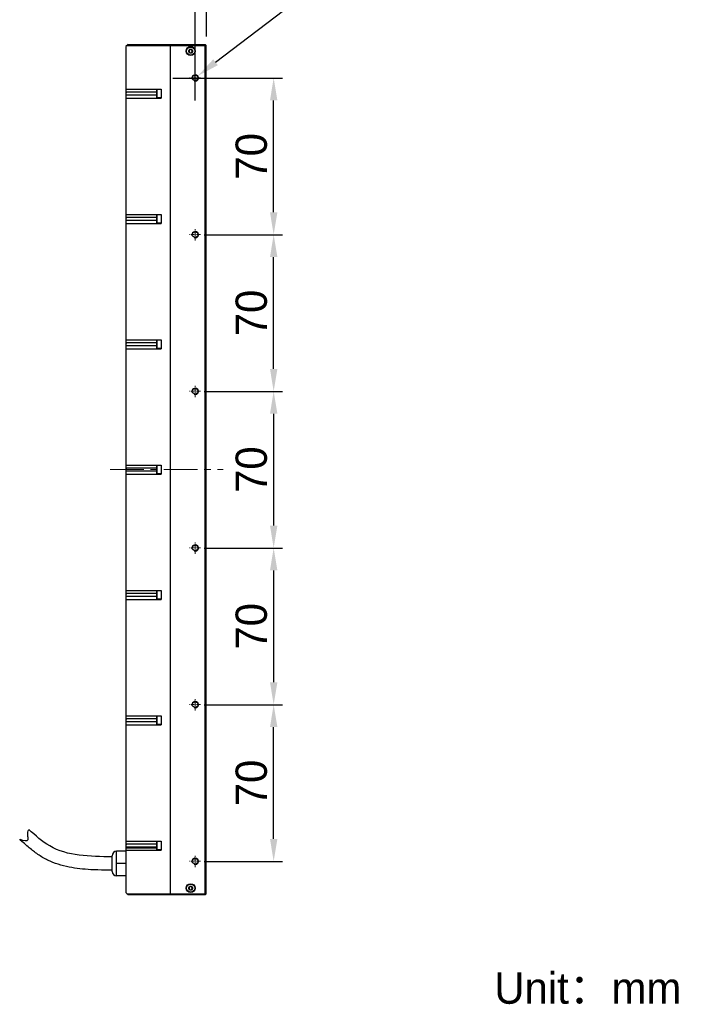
# Model space of a CAD drawing. Header units: inches. Extents: x 80 to 215, y 72 to 245.
# Tile 2 of 3: x 139 to 215, y 72 to 182. Entities that reach past the tile are written whole.
import ezdxf

# ---------------------------------------------------------------- set-up
doc = ezdxf.new("R2010")
doc.units = ezdxf.units.IN
doc.header["$LTSCALE"] = 3
doc.header["$MEASUREMENT"] = 0
doc.header["$PDSIZE"] = -5
doc.linetypes.add('CENTERX2', pattern=[4, 2.5, -0.5, 0.5, -0.5])
doc.layers.get('Defpoints').update_dxf_attribs({"lineweight": 18})
for name, color, linetype, lineweight in [('中心线', 1, 'CENTERX2', 20), ('标注', 3, 'Continuous', 25), ('粗实线', 7, 'Continuous', 30), ('粗实线层', 7, 'Continuous', 35), ('细实线', 7, 'Continuous', 15)]:
    doc.layers.add(name, color=color, linetype=linetype, lineweight=lineweight)
doc.styles.get("Standard").update_dxf_attribs({"font": '兰亭黑 GBK.TTF'})
doc.styles.add('标准', font='txt', dxfattribs={"width": 0.667})
doc.dimstyles.new('CST Standard', dxfattribs={"dimtxt": 3.5, "dimasz": 2.5, "dimexe": 1, "dimexo": 1, "dimgap": 0.6, "dimtad": 1, "dimtoh": 1, "dimdsep": 46, "dimtxsty": 'Standard', "dimcen": -2.5, "dimdle": 5, "dimadec": 1, "dimazin": 2, "dimtfac": 1, "dimtofl": 0, "dimtmove": 0, "dimatfit": 0, "dimfxl": 1, "dimtolj": 1, "dimarcsym": 0})

# ---------------------------------------------------------------- blocks, each defined once
blk = doc.blocks.new('*X9')
at = {"layer": 'Defpoints', "color": 0}
for p in [(159, 184.63), (160.25, 179.25), (159, 175.62)]:
    blk.add_point(p, dxfattribs=at)
at = {"layer": '标注', "color": 0, "linetype": 'Continuous', "lineweight": -2, "ltscale": 3}
for p, q in [((159, 176.62), (159, 185.63)), ((160.25, 180.25), (160.25, 185.63)), ((156.5, 184.63), (150.36, 184.63)), ((162.75, 184.63), (165.25, 184.63))]:
    blk.add_line(p, q, dxfattribs=at)
at = {"layer": '标注', "color": 0}
for points in [[(156.5, 184.22), (156.5, 185.05), (159, 184.63)], [(162.75, 185.05), (162.75, 184.22), (160.25, 184.63)]]:
    blk.add_solid(points, dxfattribs=at)
at = {"layer": '标注', "color": 0, "ltscale": 3, "insert": (152.18, 187.09), "char_height": 3.5, "attachment_point": 5}
blk.add_mtext('\\A1;5', dxfattribs=at)
blk = doc.blocks.new('*X10')
at = {"layer": 'Defpoints', "color": 0}
for p in [(159, 140.62), (159, 123.12), (167.77, 123.12)]:
    blk.add_point(p, dxfattribs=at)
at = {"layer": '标注', "color": 0, "linetype": 'Continuous', "lineweight": -2, "ltscale": 3}
for p, q in [((160, 140.62), (168.77, 140.62)), ((167.77, 138.12), (167.77, 125.62)), ((160, 123.12), (168.77, 123.12))]:
    blk.add_line(p, q, dxfattribs=at)
at = {"layer": '标注', "color": 0}
for points in [[(168.19, 138.12), (167.36, 138.12), (167.77, 140.62)], [(167.36, 125.62), (168.19, 125.62), (167.77, 123.12)]]:
    blk.add_solid(points, dxfattribs=at)
at = {"layer": '标注', "color": 0, "ltscale": 3, "insert": (165.29, 131.87), "char_height": 3.5, "attachment_point": 5, "rotation": 90}
blk.add_mtext('\\A1;70', dxfattribs=at)
blk = doc.blocks.new('*X11')
at = {"layer": 'Defpoints', "color": 0}
for p in [(159, 158.12), (167.77, 158.12), (159, 140.62)]:
    blk.add_point(p, dxfattribs=at)
at = {"layer": '标注', "color": 0, "linetype": 'Continuous', "lineweight": -2, "ltscale": 3}
for p, q in [((160, 158.12), (168.77, 158.12)), ((167.77, 143.12), (167.77, 155.62)), ((160, 140.62), (168.77, 140.62))]:
    blk.add_line(p, q, dxfattribs=at)
at = {"layer": '标注', "color": 0}
for points in [[(168.19, 155.62), (167.36, 155.62), (167.77, 158.12)], [(167.36, 143.12), (168.19, 143.12), (167.77, 140.62)]]:
    blk.add_solid(points, dxfattribs=at)
at = {"layer": '标注', "color": 0, "ltscale": 3, "insert": (165.29, 149.37), "char_height": 3.5, "attachment_point": 5, "rotation": 90}
blk.add_mtext('\\A1;70', dxfattribs=at)
blk = doc.blocks.new('*X12')
at = {"layer": 'Defpoints', "color": 0}
for p in [(159, 175.62), (167.77, 175.62), (159, 158.12)]:
    blk.add_point(p, dxfattribs=at)
at = {"layer": '标注', "color": 0, "linetype": 'Continuous', "lineweight": -2, "ltscale": 3}
for p, q in [((160, 175.62), (168.77, 175.62)), ((167.77, 160.62), (167.77, 173.12)), ((160, 158.12), (168.77, 158.12))]:
    blk.add_line(p, q, dxfattribs=at)
at = {"layer": '标注', "color": 0}
for points in [[(168.19, 173.12), (167.36, 173.12), (167.77, 175.62)], [(167.36, 160.62), (168.19, 160.62), (167.77, 158.12)]]:
    blk.add_solid(points, dxfattribs=at)
at = {"layer": '标注', "color": 0, "ltscale": 3, "insert": (165.29, 166.87), "char_height": 3.5, "attachment_point": 5, "rotation": 90}
blk.add_mtext('\\A1;70', dxfattribs=at)
blk = doc.blocks.new('*X13')
at = {"layer": 'Defpoints', "color": 0}
for p in [(159, 123.12), (159, 105.62), (167.77, 105.62)]:
    blk.add_point(p, dxfattribs=at)
at = {"layer": '标注', "color": 0, "linetype": 'Continuous', "lineweight": -2, "ltscale": 3}
for p, q in [((160, 123.12), (168.77, 123.12)), ((167.77, 120.62), (167.77, 108.12)), ((160, 105.62), (168.77, 105.62))]:
    blk.add_line(p, q, dxfattribs=at)
at = {"layer": '标注', "color": 0}
for points in [[(168.19, 120.62), (167.36, 120.62), (167.77, 123.12)], [(167.36, 108.12), (168.19, 108.12), (167.77, 105.62)]]:
    blk.add_solid(points, dxfattribs=at)
at = {"layer": '标注', "color": 0, "ltscale": 3, "insert": (165.29, 114.37), "char_height": 3.5, "attachment_point": 5, "rotation": 90}
blk.add_mtext('\\A1;70', dxfattribs=at)
blk = doc.blocks.new('*X14')
at = {"layer": 'Defpoints', "color": 0}
for p in [(159, 105.62), (167.77, 105.62), (159, 88.12)]:
    blk.add_point(p, dxfattribs=at)
at = {"layer": '标注', "color": 0, "linetype": 'Continuous', "lineweight": -2, "ltscale": 3}
for p, q in [((160, 105.62), (168.77, 105.62)), ((167.77, 90.62), (167.77, 103.12)), ((160, 88.12), (168.77, 88.12))]:
    blk.add_line(p, q, dxfattribs=at)
at = {"layer": '标注', "color": 0}
for points in [[(168.19, 103.12), (167.36, 103.12), (167.77, 105.62)], [(167.36, 90.62), (168.19, 90.62), (167.77, 88.12)]]:
    blk.add_solid(points, dxfattribs=at)
at = {"layer": '标注', "color": 0, "ltscale": 3, "insert": (165.29, 96.87), "char_height": 3.5, "attachment_point": 5, "rotation": 90}
blk.add_mtext('\\A1;70', dxfattribs=at)
blk = doc.blocks.new('*X16')
at = {"layer": 'Defpoints', "color": 0}
for p in [(158.7, 175.4), (159.29, 175.85)]:
    blk.add_point(p, dxfattribs=at)
at = {"layer": '标注', "color": 0, "linetype": 'Continuous', "lineweight": -2, "ltscale": 3}
for p in [(161.28, 177.38), (198.92, 184.63)]:
    blk.add_line(p, (170.72, 184.63), dxfattribs=at)
at = {"layer": '标注', "color": 0, "linetype": 'Continuous', "ltscale": 3}
for p, q in [((159, 173.12), (159, 178.12)), ((156.5, 175.62), (161.5, 175.62))]:
    blk.add_line(p, q, dxfattribs=at)
at = {"layer": '标注', "color": 0}
blk.add_solid([(161.02, 177.71), (161.53, 177.05), (159.29, 175.85)], dxfattribs=at)
at = {"layer": '标注', "color": 0, "ltscale": 3, "insert": (185.13, 187.13), "char_height": 3.5, "attachment_point": 5}
blk.add_mtext('\\A1;\\A1;2 x 6-M3{\\fGDT|b1|i0|c0|p2;x}3', dxfattribs=at)

msp = doc.modelspace()

# ---------------------------------------------------------------- linework, layer by layer
at = {"layer": '中心线', "color": 0, "ltscale": 0.05}
for p, q in [((158.9965, 174.9851), (158.9965, 176.2641)), ((159.6086, 175.6246), (158.3843, 175.6246)), ((158.9965, 157.4851), (158.9965, 158.7641)), ((159.6086, 158.1246), (158.3843, 158.1246)), ((158.9965, 139.9851), (158.9965, 141.2641)), ((159.6086, 140.6246), (158.3843, 140.6246)), ((158.9965, 122.4851), (158.9965, 123.7641)), ((159.6086, 123.1246), (158.3843, 123.1246)), ((159.6086, 105.6246), (158.3843, 105.6246)), ((158.9965, 104.9851), (158.9965, 106.2641)), ((159.6086, 88.1246), (158.3843, 88.1246)), ((158.9965, 87.4851), (158.9965, 88.7641))]:
    msp.add_line(p, q, dxfattribs=at)
at = {"layer": '中心线', "color": 0, "ltscale": 0.5}
msp.add_line((149.5089, 131.8746), (162.1217, 131.8746), dxfattribs=at)
at = {"layer": '粗实线', "color": 0, "ltscale": 3}
for p, q in [((151.4965, 179.3746), (151.2465, 179.1246)), ((151.4965, 179.3746), (160.1215, 179.3746)), ((156.2465, 84.3746), (156.2465, 179.3746)), ((160.1215, 179.3746), (160.2465, 179.2496)), ((160.1215, 179.2496), (160.184, 179.3121)), ((151.2465, 179.1246), (151.2465, 84.6246)), ((151.3715, 179.2496), (160.1215, 179.2496)), ((158.3883, 178.8119), (158.2802, 178.6246)), ((158.2802, 178.6246), (158.3883, 178.4373)), ((158.6046, 178.8119), (158.3883, 178.8119)), ((158.3883, 178.4373), (158.6046, 178.4373)), ((158.7127, 178.6246), (158.6046, 178.8119)), ((158.6046, 178.4373), (158.7127, 178.6246)), ((160.1215, 84.4996), (160.1215, 179.2496)), ((160.2465, 84.4996), (160.2465, 179.2496)), ((151.2465, 174.3746), (155.1965, 174.3746)), ((154.6965, 174.0519), (151.3715, 174.0519)), ((154.7215, 174.3496), (154.6965, 174.3246)), ((154.6965, 174.3246), (154.6965, 173.4246)), ((154.7215, 174.3496), (154.7215, 173.3996)), ((155.1965, 174.3496), (154.7215, 174.3496)), ((155.1965, 174.3496), (154.7215, 174.3496)), ((155.1965, 174.3746), (155.1965, 173.3746)), ((151.2465, 173.3746), (155.1965, 173.3746)), ((154.6965, 173.6973), (151.3715, 173.6973)), ((154.6965, 173.4246), (154.7215, 173.3996)), ((155.1965, 173.3996), (154.7215, 173.3996)), ((155.1965, 173.3996), (154.7215, 173.3996)), ((151.2465, 160.3746), (155.1965, 160.3746)), ((154.6965, 160.0519), (151.3715, 160.0519)), ((154.6965, 159.6973), (151.3715, 159.6973)), ((154.7215, 160.3496), (154.6965, 160.3246)), ((154.6965, 160.3246), (154.6965, 159.4246)), ((154.7215, 160.3496), (154.7215, 159.3996)), ((155.1965, 160.3496), (154.7215, 160.3496)), ((155.1965, 160.3496), (154.7215, 160.3496)), ((155.1965, 160.3746), (155.1965, 159.3746)), ((151.2465, 159.3746), (155.1965, 159.3746)), ((154.6965, 159.4246), (154.7215, 159.3996)), ((155.1965, 159.3996), (154.7215, 159.3996)), ((155.1965, 159.3996), (154.7215, 159.3996)), ((151.2465, 146.3746), (155.1965, 146.3746)), ((154.7215, 146.3496), (154.6965, 146.3246)), ((154.6965, 146.3246), (154.6965, 145.4246)), ((154.7215, 146.3496), (154.7215, 145.3996)), ((155.1965, 146.3496), (154.7215, 146.3496)), ((155.1965, 146.3496), (154.7215, 146.3496)), ((155.1965, 146.3746), (155.1965, 145.3746)), ((151.2465, 145.3746), (155.1965, 145.3746)), ((154.6965, 146.0519), (151.3715, 146.0519)), ((154.6965, 145.6973), (151.3715, 145.6973)), ((154.6965, 145.4246), (154.7215, 145.3996)), ((155.1965, 145.3996), (154.7215, 145.3996)), ((155.1965, 145.3996), (154.7215, 145.3996)), ((151.2465, 132.3746), (155.1965, 132.3746)), ((154.6965, 132.0519), (151.3715, 132.0519)), ((154.7215, 132.3496), (154.6965, 132.3246)), ((154.6965, 132.3246), (154.6965, 131.4246)), ((154.7215, 132.3496), (154.7215, 131.3996)), ((155.1965, 132.3496), (154.7215, 132.3496)), ((155.1965, 132.3496), (154.7215, 132.3496)), ((155.1965, 132.3746), (155.1965, 131.3746)), ((151.2465, 131.3746), (155.1965, 131.3746)), ((154.6965, 131.6973), (151.3715, 131.6973)), ((154.6965, 131.4246), (154.7215, 131.3996)), ((155.1965, 131.3996), (154.7215, 131.3996)), ((155.1965, 131.3996), (154.7215, 131.3996)), ((151.2465, 118.3746), (155.1965, 118.3746)), ((154.6965, 118.0519), (151.3715, 118.0519)), ((154.6965, 117.6973), (151.3715, 117.6973)), ((154.7215, 118.3496), (154.6965, 118.3246)), ((154.6965, 118.3246), (154.6965, 117.4246)), ((155.1965, 118.3496), (154.7215, 118.3496)), ((155.1965, 118.3496), (154.7215, 118.3496)), ((154.7215, 118.3496), (154.7215, 117.3996)), ((155.1965, 118.3746), (155.1965, 117.3746)), ((151.2465, 117.3746), (155.1965, 117.3746)), ((154.6965, 117.4246), (154.7215, 117.3996)), ((155.1965, 117.3996), (154.7215, 117.3996)), ((155.1965, 117.3996), (154.7215, 117.3996)), ((151.2465, 104.3746), (155.1965, 104.3746)), ((154.6965, 104.0519), (151.3715, 104.0519)), ((154.6965, 103.6973), (151.3715, 103.6973)), ((154.7215, 104.3496), (154.6965, 104.3246)), ((154.6965, 104.3246), (154.6965, 103.4246)), ((154.6965, 103.4246), (154.7215, 103.3996)), ((155.1965, 104.3496), (154.7215, 104.3496)), ((155.1965, 104.3496), (154.7215, 104.3496)), ((154.7215, 104.3496), (154.7215, 103.3996)), ((155.1965, 103.3996), (154.7215, 103.3996)), ((155.1965, 103.3996), (154.7215, 103.3996)), ((155.1965, 104.3746), (155.1965, 103.3746)), ((151.2465, 103.3746), (155.1965, 103.3746)), ((151.2465, 90.3746), (155.1965, 90.3746)), ((154.7215, 90.3496), (154.6965, 90.3246)), ((154.6965, 90.3246), (154.6965, 89.4246)), ((155.1965, 90.3496), (154.7215, 90.3496)), ((155.1965, 90.3496), (154.7215, 90.3496)), ((154.7215, 90.3496), (154.7215, 89.3996)), ((155.1965, 90.3746), (155.1965, 89.3746)), ((151.2465, 89.2496), (150.1965, 89.2496)), ((150.1965, 86.4996), (150.1965, 89.2496)), ((151.2465, 89.6246), (154.6965, 89.6246)), ((151.2465, 89.3746), (155.1965, 89.3746)), ((154.6965, 90.0519), (151.3715, 90.0519)), ((154.6965, 89.6973), (151.3715, 89.6973)), ((154.6965, 89.4246), (154.7215, 89.3996)), ((155.1965, 89.3996), (154.7215, 89.3996)), ((155.1965, 89.3996), (154.7215, 89.3996)), ((149.7215, 86.999), (149.7215, 88.7502)), ((151.2465, 87.8746), (150.1965, 87.8746)), ((151.2465, 86.4996), (150.1965, 86.4996)), ((158.3883, 85.3119), (158.2802, 85.1246)), ((158.2802, 85.1246), (158.3883, 84.9373)), ((158.6046, 85.3119), (158.3883, 85.3119)), ((158.3883, 84.9373), (158.6046, 84.9373)), ((158.7127, 85.1246), (158.6046, 85.3119)), ((158.6046, 84.9373), (158.7127, 85.1246)), ((151.4965, 84.3746), (151.2465, 84.6246)), ((151.3715, 84.4996), (160.1215, 84.4996)), ((160.1215, 84.3746), (151.4965, 84.3746)), ((160.184, 84.4371), (160.1215, 84.4996)), ((160.1215, 84.3746), (160.2465, 84.4996))]:
    msp.add_line(p, q, dxfattribs=at)
for centre, radius in [((158.4965, 178.6246), 0.5), ((158.4965, 178.6246), 0.475), ((158.4965, 178.6246), 0.45), ((158.4965, 178.6246), 0.2162), ((158.9965, 175.6246), 0.3125), ((158.9965, 158.1246), 0.3125), ((158.9965, 140.6246), 0.3125), ((158.9965, 123.1246), 0.3125), ((158.9965, 105.6246), 0.3125), ((158.9965, 88.1246), 0.3125), ((158.4965, 85.1246), 0.5), ((158.4965, 85.1246), 0.475), ((158.4965, 85.1246), 0.45), ((158.4965, 85.1246), 0.2162)]:
    msp.add_circle(centre, radius, dxfattribs=at)
for centre, start, end in [((150.2215, 88.7502), 92.865984, 180), ((150.2215, 86.999), 180, 267.134016)]:
    msp.add_arc(centre, 0.5, start, end, dxfattribs=at)
for points, knots in [([(151.3715, 173.6973), (151.3626, 173.6973), (151.3447, 173.7027), (151.325, 173.721), (151.3111, 173.7436), (151.2982, 173.7767), (151.2895, 173.8207), (151.2863, 173.8746), (151.2895, 173.9284), (151.2982, 173.9725), (151.3111, 174.0055), (151.325, 174.0281), (151.3447, 174.0465), (151.3626, 174.0519), (151.3715, 174.0519)], [0, 0, 0, 0, 310.89515656, 617.8803521, 924.01644636, 1232.02445615, 1855.15569157, 2485.57349848, 3115.99089825, 3739.12590628, 4047.13410696, 4353.26926217, 4660.25576513, 4971.15305679, 4971.15305679, 4971.15305679, 4971.15305679]), ([(151.3715, 159.6973), (151.3626, 159.6973), (151.3447, 159.7027), (151.325, 159.721), (151.3111, 159.7436), (151.2982, 159.7767), (151.2895, 159.8207), (151.2863, 159.8746), (151.2895, 159.9284), (151.2982, 159.9725), (151.3111, 160.0055), (151.325, 160.0281), (151.3447, 160.0465), (151.3626, 160.0519), (151.3715, 160.0519)], [0, 0, 0, 0, 295.80463359, 587.88909156, 879.16566272, 1172.22328861, 1765.10839115, 2364.92638268, 2964.74398684, 3557.63267887, 3850.69048638, 4141.96616408, 4434.051866, 4729.85853107, 4729.85853107, 4729.85853107, 4729.85853107]), ([(151.3715, 145.6973), (151.3626, 145.6973), (151.3447, 145.7027), (151.325, 145.721), (151.3111, 145.7436), (151.2982, 145.7767), (151.2895, 145.8207), (151.2863, 145.8746), (151.2895, 145.9284), (151.2982, 145.9725), (151.3111, 146.0055), (151.325, 146.0281), (151.3447, 146.0465), (151.3626, 146.0519), (151.3715, 146.0519)], [0, 0, 0, 0, 282.3208768, 561.09115592, 839.09037441, 1118.78946122, 1684.64889337, 2257.12519042, 2829.60111776, 3395.46397577, 3675.16323593, 3953.16160168, 4231.93306805, 4514.25588372, 4514.25588372, 4514.25588372, 4514.25588372]), ([(151.3715, 131.6973), (151.3626, 131.6973), (151.3447, 131.7027), (151.325, 131.721), (151.3111, 131.7436), (151.2982, 131.7767), (151.2895, 131.8207), (151.2863, 131.8746), (151.2895, 131.9284), (151.2982, 131.9725), (151.3111, 132.0055), (151.325, 132.0281), (151.3447, 132.0465), (151.3626, 132.0519), (151.3715, 132.0519)], [0, 0, 0, 0, 270.68293439, 537.96163523, 804.5010604, 1072.67028126, 1615.20363295, 2164.08108653, 2712.95818564, 3255.49482198, 3523.66420904, 3790.20281662, 4057.48265577, 4328.1674491, 4328.1674491, 4328.1674491, 4328.1674491]), ([(151.3715, 117.6973), (151.3626, 117.6973), (151.3447, 117.7027), (151.325, 117.721), (151.3111, 117.7436), (151.2982, 117.7767), (151.2895, 117.8207), (151.2863, 117.8746), (151.2895, 117.9284), (151.2982, 117.9725), (151.3111, 118.0055), (151.325, 118.0281), (151.3447, 118.0465), (151.3626, 118.0519), (151.3715, 118.0519)], [0, 0, 0, 0, 261.16048248, 519.03649017, 776.19922943, 1034.93442922, 1558.3818058, 2087.95010285, 2617.51805789, 3140.96860357, 3399.70396371, 3656.86591414, 3914.7430201, 4175.90529613, 4175.90529613, 4175.90529613, 4175.90529613]), ([(151.3715, 103.6973), (151.3626, 103.6973), (151.3447, 103.7027), (151.325, 103.721), (151.3111, 103.7436), (151.2982, 103.7767), (151.2895, 103.8207), (151.2863, 103.8746), (151.2895, 103.9284), (151.2982, 103.9725), (151.3111, 104.0055), (151.325, 104.0281), (151.3447, 104.0465), (151.3626, 104.0519), (151.3715, 104.0519)], [0, 0, 0, 0, 254.04405278, 504.89313026, 755.04837536, 1006.7332326, 1515.91705588, 2031.05500908, 2546.1926296, 3055.37953562, 3307.06454884, 3557.21902661, 3808.06917243, 4062.11496988, 4062.11496988, 4062.11496988, 4062.11496988]), ([(139.3945, 90.5816), (139.8293, 90.4631), (140.4762, 90.2869), (140.2337, 91.1234), (140.3408, 91.478), (140.4048, 91.6903)], [0, 0, 0, 0, 486.76643646, 724.08431189, 1077.94261363, 1077.94261363, 1077.94261363, 1077.94261363]), ([(149.7215, 88.6245), (147.2311, 88.6551), (143.6878, 88.6986), (141.1569, 91.005), (140.4048, 91.6903)], [0, 0, 0, 0, 542.52246182, 771.87509149, 771.87509149, 771.87509149, 771.87509149]), ([(149.703, 87.1246), (149.4452, 87.1278), (149.1849, 87.131), (148.3984, 87.1445), (147.8666, 87.1586), (146.5289, 87.2344), (145.7177, 87.3157), (144.1011, 87.6402), (143.2939, 87.8843), (142.3286, 88.3527), (142.1414, 88.4524), (141.7746, 88.6671), (141.5982, 88.78), (141.0871, 89.1299), (140.7704, 89.378), (140.0891, 89.948), (139.7344, 90.2719), (139.3945, 90.5816)], [0, 0, 0, 0, 186.85330054, 186.85330054, 560.55990163, 560.55990163, 1119.90305075, 1119.90305075, 1679.24619988, 1679.24619988, 1815.12491211, 1815.12491211, 1951.00362434, 1951.00362434, 2222.76104881, 2222.76104881, 2567.52785494, 2567.52785494, 2567.52785494, 2567.52785494]), ([(151.3715, 89.6973), (151.3626, 89.6973), (151.3447, 89.7027), (151.325, 89.721), (151.3111, 89.7436), (151.2982, 89.7767), (151.2895, 89.8207), (151.2863, 89.8746), (151.2895, 89.9284), (151.2982, 89.9725), (151.3111, 90.0055), (151.325, 90.0281), (151.3447, 90.0465), (151.3626, 90.0519), (151.3715, 90.0519)], [0, 0, 0, 0, 249.614169, 496.08907498, 741.88224724, 989.17835908, 1489.48330828, 1995.63856247, 2501.79348978, 3002.10146796, 3249.39773307, 3495.19015138, 3741.66610706, 3991.28199032, 3991.28199032, 3991.28199032, 3991.28199032])]:
    msp.add_open_spline(points, degree=3, knots=knots, dxfattribs=at)
at = {"layer": '细实线', "color": 0, "ltscale": 3}
for centre in [(158.9965, 175.6246), (158.9965, 158.1246), (158.9965, 140.6246), (158.9965, 123.1246), (158.9965, 105.6246), (158.9965, 88.1246)]:
    msp.add_arc(centre, 0.375, 255, 195, dxfattribs=at)

# ---------------------------------------------------------------- texts
at = {"layer": '粗实线层', "color": 0, "insert": (192.4241, 75.7113), "char_height": 3.5, "width": 42.992139, "attachment_point": 1, "style": '标准'}
msp.add_mtext('{\\W1;\\fFZLanTingHei-R-GBK|b0|i0|c134|p2;Unit：mm}', dxfattribs=at)

# ---------------------------------------------------------------- dimensions: what is measured, and where the dimension line sits
at = {"layer": '标注', "color": 0, "ltscale": 3}
dim = msp.add_diameter_dim_2p(p1=(158.6991, 175.396), p2=(159.2938, 175.8531), text='\\A1;2 x 6-M3{\\fGDT|b1|i0|c0|p2;x}3', dimstyle='CST Standard', override={"dimpost": '%%C<>', "dimsah": 1, "dimtzin": 0}, dxfattribs=at)
dim.commit()
dim.dimension.update_dxf_attribs({"geometry": '*X16', "text_midpoint": (185.1341, 184.6344), "dimtype": 163})
dim = msp.add_linear_dim(base=(158.9965, 184.6344), p1=(160.2465, 179.2496), p2=(158.9965, 175.6246), dimstyle='CST Standard', override={"dimlfac": 4, "dimsah": 1, "dimtzin": 0}, dxfattribs=at)
dim.commit()
dim.dimension.update_dxf_attribs({"geometry": '*X9', "text_midpoint": (152.1779, 187.0944)})
for base, p1, p2, picture, middle in [((167.7749, 175.6246), (158.9965, 158.1246), (158.9965, 175.6246), '*X12', (165.2874, 166.8746)), ((167.7749, 158.1246), (158.9965, 140.6246), (158.9965, 158.1246), '*X11', (165.2874, 149.3746)), ((167.7749, 123.1246), (158.9965, 140.6246), (158.9965, 123.1246), '*X10', (165.2874, 131.8746)), ((167.7749, 105.6246), (158.9965, 123.1246), (158.9965, 105.6246), '*X13', (165.2874, 114.3746)), ((167.7749, 105.6246), (158.9965, 88.1246), (158.9965, 105.6246), '*X14', (165.2874, 96.8746))]:
    dim = msp.add_linear_dim(base=base, p1=p1, p2=p2, angle=90, dimstyle='CST Standard', override={"dimlfac": 4, "dimsah": 1, "dimtzin": 0}, dxfattribs=at)
    dim.commit()
    dim.dimension.update_dxf_attribs({"geometry": picture, "text_midpoint": middle})

doc.saveas('drawing.dxf')
